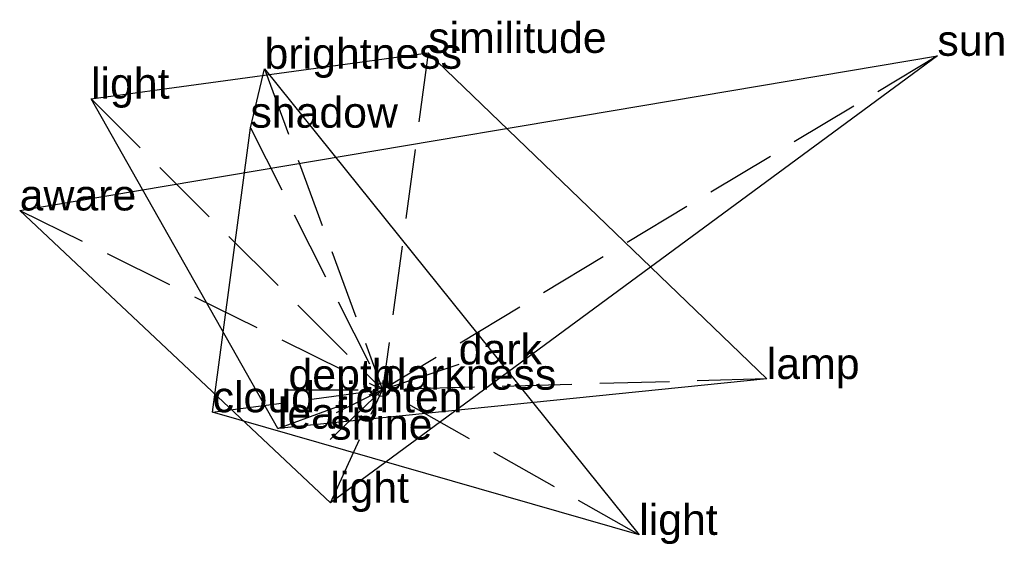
# Model space of a CAD drawing. Extents: x -1.3 to 2.23, y -0.56 to 1.33.
import ezdxf

# ---------------------------------------------------------------- set-up
doc = ezdxf.new("R2010")
doc.units = 0
doc.linetypes.add('DASHED2', pattern=[0.3, 0.25, -0.05])
for name, color, linetype in [('TEXT_nt', 1, 'CONTINUOUS'), ('TEXT_ot', 1, 'CONTINUOUS'), ('TEXT_q', 1, 'CONTINUOUS')]:
    doc.layers.add(name, color=color, linetype=linetype)
doc.styles.get("Standard").update_dxf_attribs({"font": 'arial.ttf'})

# ---------------------------------------------------------------- blocks, each defined once
blk = doc.blocks.new('ot')
at = {"layer": 'LINES_ot', "linetype": 'DASHED2'}
for p in [(-0.424, 1.1529), (-0.4747, 0.9412), (0.2732, 0.0908), (-0.6103, -0.0811), (0, 0), (0.9211, -0.5215)]:
    blk.add_line(p, (0, 0), dxfattribs=at)
at = {"layer": 'ORIGIN_ot'}
blk.add_circle((0, 0), 0.025, dxfattribs=at)
at = {"layer": 'TEXT_ot'}
for s, p in [('brightness', (-0.424, 1.1529)), ('shadow', (-0.4747, 0.9412)), ('dark', (0.2732, 0.0908)), ('darkness', (0, 0)), ('cloud', (-0.6103, -0.0811)), ('light', (0.9211, -0.5215))]:
    blk.add_text(s, height=0.11, dxfattribs=at).set_placement(p)
blk = doc.blocks.new('nt')
at = {"layer": 'LINES_nt', "linetype": 'DASHED2'}
for p in [(1.9915, 1.1995), (-1.3029, 0.6439), (-0.1884, -0.1793), (-0.1873, -0.4061), (-0.1657, -0.0816), (0, 0)]:
    blk.add_line(p, (0, 0), dxfattribs=at)
at = {"layer": 'ORIGIN_nt'}
blk.add_circle((0, 0), 0.025, dxfattribs=at)
at = {"layer": 'TEXT_nt'}
for s, p in [('sun', (1.9915, 1.1995)), ('aware', (-1.3029, 0.6439)), ('darkness', (0, 0)), ('lighten', (-0.1657, -0.0816)), ('shine', (-0.1884, -0.1793)), ('light', (-0.1873, -0.4061))]:
    blk.add_text(s, height=0.11, dxfattribs=at).set_placement(p)
blk = doc.blocks.new('q')
at = {"layer": 'LINES_q', "linetype": 'DASHED2'}
for p in [(0.1637, 1.2098), (-1.0469, 1.0454), (1.3792, 0.0385), (-0.3761, -0.1399), (-0.338, -0.0005), (0, 0)]:
    blk.add_line(p, (0, 0), dxfattribs=at)
at = {"layer": 'ORIGIN_q'}
blk.add_circle((0, 0), 0.025, dxfattribs=at)
at = {"layer": 'TEXT_q'}
for s, p in [('similitude', (0.1637, 1.2098)), ('light', (-1.0469, 1.0454)), ('lamp', (1.3792, 0.0385)), ('depth', (-0.338, -0.0005)), ('darkness', (0, 0)), ('leaf', (-0.3761, -0.1399))]:
    blk.add_text(s, height=0.11, dxfattribs=at).set_placement(p)

msp = doc.modelspace()

# ---------------------------------------------------------------- linework, layer by layer
at = {"layer": 'OUTLINE_nt', "linetype": 'CONTINUOUS'}
msp.add_polyline3d([(-0.1873, -0.4061, 0), (-1.3029, 0.6439, 0), (1.9915, 1.1995, 0), (-0.1873, -0.4061, 0)], close=True, dxfattribs=at)
at = {"layer": 'OUTLINE_ot', "linetype": 'CONTINUOUS'}
msp.add_polyline3d([(0.9211, -0.5215, 0), (-0.6103, -0.0811, 0), (-0.4747, 0.9412, 0), (-0.424, 1.1529, 0), (0.9211, -0.5215, 0)], close=True, dxfattribs=at)
at = {"layer": 'OUTLINE_q', "linetype": 'CONTINUOUS'}
msp.add_polyline3d([(-0.3761, -0.1399, 0), (-1.0469, 1.0454, 0), (0.1637, 1.2098, 0), (1.3792, 0.0385, 0), (-0.3761, -0.1399, 0)], close=True, dxfattribs=at)

# ---------------------------------------------------------------- block references
for name in ['q', 'nt', 'ot']:
    msp.add_blockref(name, (0, 0))

doc.saveas('drawing.dxf')
